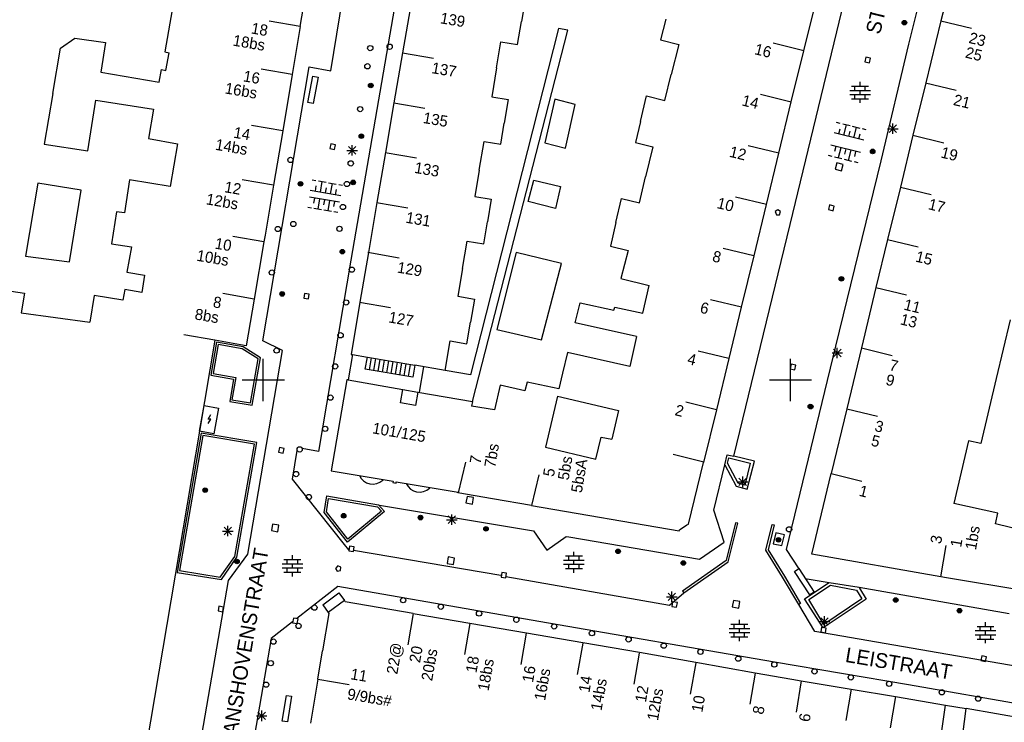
# Model space of a CAD drawing. Header units: millimetres. Extents: x 135944 to 142000, y 454200 to 456692.
# Tile 139 of 153: x 137177 to 137270, y 456418 to 456484. Entities that reach past the tile are written whole.
import ezdxf
from ezdxf.enums import TextEntityAlignment as Align

# ---------------------------------------------------------------- set-up
doc = ezdxf.new("R2010")
doc.units = ezdxf.units.MM
doc.layers.add('TotaalGBKN2013_Bistad', color=251, linetype='Continuous')
doc.layers.add('TotaalGBKN2013X$0$Xref', color=251, linetype='Continuous')
doc.styles.add('TotaalGBKN2013X$0$GBKN binnenstad 2009$0$Standard', font='txt')

# ---------------------------------------------------------------- blocks, each defined once
blk = doc.blocks.new('TotaalGBKN2013X$0$GBKN binnenstad 2009')
at = {"layer": 'TotaalGBKN2013_Bistad'}
for p, q in [((137265691, 456499946), (137261202, 456481842)), ((137213763, 456493114), (137208300, 456461373)), ((137203506, 456483502), (137204610, 456490043)), ((137265597, 456489441), (137264264, 456484060)), ((137206400, 456479311), (137207600, 456486644)), ((137252422, 456486082), (137251233, 456481220)), ((137214009, 456485738), (137213201, 456481010)), ((137224833, 456486022), (137224486, 456483973)), ((137249974, 456464726), (137255127, 456486034)), ((137191345, 456485095), (137190670, 456481100)), ((137238169, 456484217), (137237685, 456482243)), ((137203508, 456483502), (137200552, 456484010)), ((137203506, 456483502), (137202740, 456478966)), ((137227997, 456483320), (137219658, 456450492)), ((137224117, 456481796), (137224486, 456483973)), ((137228895, 456483168), (137227997, 456483320)), ((137264264, 456484060), (137262827, 456478171)), ((137264264, 456484060), (137267180, 456483355)), ((137180754, 456481461), (137182123, 456482420)), ((137182123, 456482420), (137185048, 456482007)), ((137219835, 456447965), (137228895, 456483168)), ((137180031, 456477160), (137180754, 456481461)), ((137185048, 456482007), (137184585, 456479179)), ((137222125, 456479597), (137222543, 456482062)), ((137222543, 456482062), (137224117, 456481796)), ((137237685, 456482243), (137239404, 456481792)), ((137239404, 456481792), (137238690, 456478963)), ((137251260, 456481214), (137248346, 456481924)), ((137261202, 456481842), (137258563, 456470792)), ((137190670, 456481100), (137191083, 456481021)), ((137190763, 456479352), (137191083, 456481021)), ((137213201, 456481010), (137212394, 456476281)), ((137213187, 456481012), (137216144, 456480503)), ((137251233, 456481220), (137250045, 456476365)), ((137257146, 456480605), (137257040, 456480167)), ((137257584, 456480499), (137257146, 456480605)), ((137257478, 456480061), (137257584, 456480499)), ((137199965, 456453717), (137204361, 456479682)), ((137204361, 456479682), (137206400, 456479311)), ((137222125, 456479597), (137221659, 456476853)), ((137257040, 456480167), (137257478, 456480061)), ((137184585, 456479179), (137190117, 456478222)), ((137190117, 456478222), (137190350, 456479431)), ((137190350, 456479431), (137190763, 456479352)), ((137202741, 456478966), (137199785, 456479474)), ((137202740, 456478966), (137201837, 456473622)), ((137204231, 456476302), (137204703, 456478791)), ((137204703, 456478791), (137205194, 456478698)), ((137205194, 456478698), (137204722, 456476209)), ((137238069, 456476506), (137238690, 456478963)), ((137255792, 456477860), (137257392, 456477860)), ((137256092, 456477460), (137256092, 456477860)), ((137256592, 456477860), (137256592, 456478260)), ((137257092, 456477460), (137257092, 456477860)), ((137262827, 456478171), (137261614, 456473196)), ((137262802, 456478177), (137265718, 456477472)), ((137180031, 456477160), (137179226, 456472367)), ((137221659, 456476853), (137223232, 456476586)), ((137235761, 456474501), (137236343, 456476938)), ((137236343, 456476938), (137238069, 456476506)), ((137250076, 456476351), (137247162, 456477061)), ((137255612, 456477460), (137257572, 456477460)), ((137255612, 456477060), (137257572, 456477060)), ((137256092, 456476660), (137256092, 456477060)), ((137256592, 456477060), (137256592, 456477460)), ((137257092, 456476660), (137257092, 456477060)), ((137183345, 456471737), (137184125, 456476514)), ((137184125, 456476514), (137189574, 456475672)), ((137204722, 456476209), (137204231, 456476302)), ((137212394, 456476281), (137211586, 456471553)), ((137212372, 456476285), (137215329, 456475776)), ((137223232, 456476586), (137222853, 456474354)), ((137227655, 456476621), (137226712, 456472475)), ((137229592, 456476123), (137227655, 456476621)), ((137228649, 456471977), (137229592, 456476123)), ((137250045, 456476365), (137248865, 456471494)), ((137255792, 456476660), (137257392, 456476660)), ((137256592, 456476260), (137256592, 456476660)), ((137189574, 456475672), (137189107, 456472879)), ((137201838, 456473622), (137198882, 456474130)), ((137222513, 456472349), (137222853, 456474354)), ((137235761, 456474501), (137235286, 456472512)), ((137254721, 456474321), (137254369, 456474408)), ((137255659, 456474088), (137254955, 456474263)), ((137255066, 456473205), (137255307, 456474175)), ((137256596, 456473855), (137255893, 456474030)), ((137256004, 456472972), (137256245, 456473943)), ((137259357, 456473468), (137260065, 456474176)), ((137260065, 456473468), (137259357, 456474176)), ((137259711, 456473322), (137259711, 456474322)), ((137201837, 456473622), (137200965, 456468454)), ((137256942, 456472739), (137254128, 456473437)), ((137254597, 456473321), (137254718, 456473806)), ((137255535, 456473088), (137255655, 456473574)), ((137256473, 456472856), (137256593, 456473341)), ((137257183, 456473710), (137256831, 456473797)), ((137259211, 456473822), (137260211, 456473822)), ((137261614, 456473196), (137260418, 456468294)), ((137261612, 456473197), (137264528, 456472492)), ((137179226, 456472367), (137183345, 456471737)), ((137189107, 456472879), (137191848, 456472394)), ((137191848, 456472394), (137191510, 456470361)), ((137206399, 456472386), (137206322, 456471943)), ((137206842, 456472309), (137206399, 456472386)), ((137206765, 456471866), (137206842, 456472309)), ((137208067, 456471418), (137208775, 456472126)), ((137208775, 456471418), (137208067, 456472126)), ((137208421, 456471272), (137208421, 456472272)), ((137220478, 456469899), (137220939, 456472616)), ((137220939, 456472616), (137222513, 456472349)), ((137226712, 456472475), (137228649, 456471977)), ((137235286, 456472512), (137236935, 456472092)), ((137236935, 456472092), (137236255, 456469252)), ((137248892, 456471488), (137245978, 456472198)), ((137256647, 456471553), (137253834, 456472252)), ((137254303, 456472135), (137254182, 456471650)), ((137206322, 456471943), (137206765, 456471866)), ((137207921, 456471772), (137208921, 456471772)), ((137211586, 456471553), (137210779, 456466825)), ((137211557, 456471558), (137214514, 456471049)), ((137248865, 456471494), (137247687, 456466630)), ((137253945, 456471194), (137253593, 456471281)), ((137254883, 456470961), (137254179, 456471136)), ((137254772, 456472019), (137254531, 456471048)), ((137255241, 456471902), (137255120, 456471417)), ((137255710, 456471786), (137255469, 456470816)), ((137256179, 456471670), (137256058, 456471184)), ((137191510, 456470361), (137191174, 456468338)), ((137254381, 456470578), (137254235, 456469976)), ((137258563, 456470792), (137254263, 456453213)), ((137254983, 456470432), (137254381, 456470578)), ((137254837, 456469830), (137254983, 456470432)), ((137255820, 456470728), (137255117, 456470903)), ((137256407, 456470583), (137256055, 456470670)), ((137220478, 456469899), (137220053, 456467397)), ((137254235, 456469976), (137254837, 456469830)), ((137178601, 456468649), (137177441, 456461745)), ((137182733, 456467987), (137178601, 456468649)), ((137187313, 456468972), (137186840, 456465833)), ((137191174, 456468338), (137187313, 456468972)), ((137200965, 456468454), (137198009, 456468962)), ((137200965, 456468454), (137200165, 456463718)), ((137204630, 456468970), (137204990, 456468907)), ((137204939, 456467901), (137205024, 456468394)), ((137205230, 456468866), (137205950, 456468741)), ((137205419, 456467818), (137205590, 456468803)), ((137206190, 456468699), (137206910, 456468574)), ((137206379, 456467651), (137206550, 456468637)), ((137207150, 456468532), (137207510, 456468470)), ((137225131, 456466907), (137225645, 456468938)), ((137225645, 456468938), (137228192, 456468337)), ((137228192, 456468337), (137227709, 456466268)), ((137235664, 456466787), (137236255, 456469252)), ((137181624, 456461196), (137182733, 456467987)), ((137204459, 456467985), (137207339, 456467485)), ((137205899, 456467735), (137205984, 456468227)), ((137206859, 456467568), (137206944, 456468061)), ((137260418, 456468294), (137259208, 456463331)), ((137260417, 456468294), (137263333, 456467589)), ((137207223, 456466857), (137204373, 456467327)), ((137204848, 456467248), (137204766, 456466755)), ((137205323, 456467170), (137205160, 456466183)), ((137205798, 456467092), (137205716, 456466598)), ((137206273, 456467013), (137206110, 456466027)), ((137206748, 456466935), (137206666, 456466442)), ((137210779, 456466825), (137209971, 456462096)), ((137210742, 456466831), (137213699, 456466322)), ((137220053, 456467397), (137221626, 456467130)), ((137221626, 456467130), (137221263, 456464992)), ((137227709, 456466268), (137225131, 456466907)), ((137233439, 456464931), (137233970, 456467200)), ((137233970, 456467200), (137235664, 456466787)), ((137247708, 456466625), (137244794, 456467335)), ((137247687, 456466630), (137246509, 456461766)), ((137253708, 456466591), (137253602, 456466153)), ((137254146, 456466485), (137253708, 456466591)), ((137254040, 456466047), (137254146, 456466485)), ((137186090, 456465934), (137185590, 456462922)), ((137186840, 456465833), (137186090, 456465934)), ((137204566, 456466281), (137204210, 456466340)), ((137205516, 456466125), (137204804, 456466242)), ((137206466, 456465968), (137205754, 456466085)), ((137207060, 456465870), (137206704, 456465929)), ((137248804, 456466142), (137248554, 456465960)), ((137248554, 456465960), (137248658, 456465642)), ((137248658, 456465642), (137248951, 456465642)), ((137249054, 456465960), (137248804, 456466142)), ((137248951, 456465642), (137249054, 456465960)), ((137253602, 456466153), (137254040, 456466047)), ((137220907, 456462894), (137221263, 456464992)), ((137233439, 456464931), (137232914, 456462692)), ((137244619, 456442768), (137249974, 456464726)), ((137200165, 456463718), (137200060, 456463106)), ((137185590, 456462922), (137187498, 456462621)), ((137200060, 456463106), (137197104, 456463614)), ((137200060, 456463106), (137199126, 456457676)), ((137218892, 456460560), (137219333, 456463160)), ((137219333, 456463160), (137220907, 456462894)), ((137259208, 456463331), (137258095, 456458769)), ((137259207, 456463331), (137262123, 456462626)), ((137187498, 456462621), (137187059, 456460231)), ((137209971, 456462096), (137209164, 456457368)), ((137209927, 456462104), (137212884, 456461595)), ((137223984, 456462078), (137222142, 456454797)), ((137228267, 456461049), (137223984, 456462078)), ((137232914, 456462692), (137234595, 456462272)), ((137234595, 456462272), (137233921, 456459616)), ((137246524, 456461762), (137243610, 456462472)), ((137177441, 456461745), (137181624, 456461196)), ((137208300, 456461373), (137205242, 456443232)), ((137226372, 456453791), (137228267, 456461049)), ((137246509, 456461766), (137245331, 456456901)), ((137187059, 456460231), (137188737, 456459933)), ((137188737, 456459933), (137188484, 456458280)), ((137218892, 456460560), (137218447, 456457942)), ((137233921, 456459616), (137236595, 456458960)), ((137173877, 456458740), (137177346, 456458234)), ((137177346, 456458234), (137177033, 456456362)), ((137186868, 456458565), (137186681, 456457571)), ((137188484, 456458280), (137186868, 456458565)), ((137199126, 456457676), (137196170, 456458184)), ((137203907, 456458214), (137203830, 456457771)), ((137204350, 456458137), (137203907, 456458214)), ((137204273, 456457694), (137204350, 456458137)), ((137235984, 456456336), (137236595, 456458960)), ((137258095, 456458769), (137256718, 456453040)), ((137258095, 456458769), (137261011, 456458064)), ((137183971, 456458025), (137183556, 456455478)), ((137186681, 456457571), (137183971, 456458025)), ((137199126, 456457676), (137198363, 456453240)), ((137203830, 456457771), (137204273, 456457694)), ((137209164, 456457368), (137208321, 456452431)), ((137209112, 456457377), (137212069, 456456868)), ((137218447, 456457942), (137220020, 456457675)), ((137220020, 456457675), (137219646, 456455469)), ((137229564, 456455421), (137230036, 456457325)), ((137230036, 456457325), (137233238, 456456604)), ((137245340, 456456899), (137242426, 456457609)), ((137177033, 456456362), (137183556, 456455478)), ((137233238, 456456604), (137233343, 456456917)), ((137233343, 456456917), (137235984, 456456336)), ((137245331, 456456901), (137244153, 456452037)), ((137219301, 456453439), (137219646, 456455469)), ((137235396, 456454107), (137229564, 456455421)), ((137270834, 456455702), (137269510, 456450152)), ((137222142, 456454797), (137226372, 456453791)), ((137195410, 456453760), (137192454, 456454267)), ((137195410, 456453760), (137193956, 456445161)), ((137195560, 456453590), (137195024, 456450457)), ((137197840, 456453330), (137195410, 456453760)), ((137198080, 456453130), (137195560, 456453590)), ((137201817, 456452790), (137199965, 456453717)), ((137217243, 456450905), (137217718, 456453707)), ((137217718, 456453707), (137219301, 456453439)), ((137235396, 456454107), (137234755, 456451267)), ((137195720, 456453350), (137195256, 456450623)), ((137198000, 456452950), (137195720, 456453350)), ((137198363, 456453240), (137197840, 456453330)), ((137199500, 456451990), (137198000, 456452950)), ((137199720, 456452090), (137198080, 456453130)), ((137198539, 456433478), (137201817, 456452790)), ((137228848, 456452618), (137228388, 456450640)), ((137234755, 456451267), (137228848, 456452618)), ((137244156, 456452036), (137241242, 456452746)), ((137254263, 456453213), (137249588, 456433934)), ((137253938, 456452564), (137254938, 456452564)), ((137254084, 456452210), (137254792, 456452918)), ((137254792, 456452210), (137254084, 456452918)), ((137254438, 456452064), (137254438, 456453064)), ((137256718, 456453040), (137255332, 456447270)), ((137256718, 456453040), (137259634, 456452335)), ((137198770, 456447830), (137199500, 456451990)), ((137198930, 456447610), (137199720, 456452090)), ((137200000, 456450000), (137200000, 456452000)), ((137208450, 456452410), (137208050, 456449999)), ((137208321, 456452431), (137208450, 456452410)), ((137208450, 456452410), (137209869, 456452167)), ((137209675, 456451034), (137209869, 456452167)), ((137209869, 456452167), (137214364, 456451397)), ((137210083, 456450965), (137210277, 456452098)), ((137210492, 456450895), (137210686, 456452028)), ((137210900, 456450825), (137211094, 456451958)), ((137211309, 456450755), (137211503, 456451888)), ((137211717, 456450685), (137211911, 456451818)), ((137212126, 456450615), (137212320, 456451748)), ((137212534, 456450545), (137212728, 456451678)), ((137212943, 456450475), (137213137, 456451608)), ((137213351, 456450405), (137213545, 456451538)), ((137244153, 456452037), (137242975, 456447172)), ((137250000, 456450000), (137250000, 456452000)), ((137195256, 456450623), (137197380, 456450250)), ((137214170, 456450265), (137209675, 456451034)), ((137213760, 456450335), (137213954, 456451468)), ((137214364, 456451397), (137214170, 456450265)), ((137217243, 456450905), (137214364, 456451397)), ((137215202, 456451254), (137214770, 456448839)), ((137219658, 456450492), (137217243, 456450905)), ((137228388, 456450640), (137228042, 456449154)), ((137250076, 456451502), (137249970, 456451064)), ((137249970, 456451064), (137250408, 456450958)), ((137250514, 456451396), (137250076, 456451502)), ((137250408, 456450958), (137250514, 456451396)), ((137195024, 456450457), (137197160, 456450090)), ((137197160, 456450090), (137196810, 456447950)), ((137197380, 456450250), (137197030, 456448110)), ((137198000, 456450000), (137200000, 456450000)), ((137200000, 456450000), (137202000, 456450000)), ((137200000, 456448000), (137200000, 456450000)), ((137207921, 456450021), (137206451, 456441401)), ((137208050, 456449999), (137207921, 456450021)), ((137208050, 456449999), (137213223, 456449106)), ((137225025, 456449782), (137224810, 456448973)), ((137228042, 456449154), (137225025, 456449782)), ((137248000, 456450000), (137250000, 456450000)), ((137250000, 456450000), (137252000, 456450000)), ((137250000, 456448000), (137250000, 456450000)), ((137269510, 456450152), (137268039, 456443988)), ((137213004, 456447835), (137213223, 456449106)), ((137213223, 456449106), (137214652, 456448860)), ((137214652, 456448860), (137214433, 456447589)), ((137214652, 456448860), (137219835, 456447965)), ((137222472, 456449519), (137221926, 456447182)), ((137224810, 456448973), (137222472, 456449519)), ((137196810, 456447950), (137198930, 456447610)), ((137197030, 456448110), (137198770, 456447830)), ((137214433, 456447589), (137213004, 456447835)), ((137219835, 456447965), (137219759, 456447522)), ((137227908, 456448479), (137226766, 456443646)), ((137227908, 456448479), (137233702, 456447095)), ((137242972, 456447173), (137240058, 456447883)), ((137193956, 456445161), (137194400, 456447570)), ((137194400, 456447570), (137195740, 456447320)), ((137195740, 456447320), (137195300, 456444910)), ((137221926, 456447182), (137219759, 456447522)), ((137233702, 456447095), (137233060, 456444382)), ((137242975, 456447172), (137241764, 456442172)), ((137255332, 456447270), (137253855, 456441121)), ((137255332, 456447270), (137258248, 456446565)), ((137194770, 456446297), (137195020, 456446727)), ((137194770, 456445867), (137195020, 456446297)), ((137195020, 456446297), (137194770, 456446297)), ((137193956, 456445161), (137188650, 456413890)), ((137195300, 456444910), (137193956, 456445161)), ((137194110, 456444970), (137191822, 456431756)), ((137194270, 456444730), (137192059, 456431929)), ((137199390, 456444070), (137194110, 456444970)), ((137199150, 456443910), (137194270, 456444730)), ((137197480, 456433200), (137199390, 456444070)), ((137231522, 456442485), (137232042, 456444587)), ((137232042, 456444587), (137233060, 456444382)), ((137266871, 456444245), (137265480, 456438304)), ((137268039, 456443988), (137266871, 456444245)), ((137197300, 456433280), (137199150, 456443910)), ((137201522, 456443597), (137201445, 456443154)), ((137201445, 456443154), (137201888, 456443077)), ((137201965, 456443520), (137201522, 456443597)), ((137201888, 456443077), (137201965, 456443520)), ((137202762, 456440593), (137203225, 456443302)), ((137205242, 456443232), (137203687, 456443497)), ((137226766, 456443646), (137231522, 456442485)), ((137219179, 456442208), (137218488, 456439288)), ((137241776, 456442222), (137238862, 456442932)), ((137243779, 456441963), (137244005, 456442917)), ((137244005, 456442917), (137244619, 456442768)), ((137244027, 456442102), (137244160, 456442628)), ((137244160, 456442628), (137246181, 456442128)), ((137246570, 456442294), (137244619, 456442768)), ((137245893, 456439657), (137246570, 456442294)), ((137206451, 456441401), (137212320, 456440406)), ((137240323, 456436319), (137241764, 456442172)), ((137242742, 456437671), (137243779, 456441963)), ((137243779, 456441963), (137244858, 456439930)), ((137243779, 456441963), (137244858, 456439930)), ((137245035, 456440213), (137244027, 456442102)), ((137246181, 456442128), (137245680, 456440043)), ((137207710, 456434399), (137202762, 456440593)), ((137209123, 456440948), (137209288, 456440664)), ((137209288, 456440664), (137209516, 456440427)), ((137209516, 456440427), (137209795, 456440253)), ((137211060, 456440313), (137211321, 456440513)), ((137211321, 456440513), (137211372, 456440567)), ((137212320, 456440406), (137212298, 456440269)), ((137212594, 456440218), (137212610, 456440342)), ((137212610, 456440342), (137218471, 456439351)), ((137226142, 456441009), (137225451, 456438089)), ((137244965, 456440347), (137245965, 456440347)), ((137245111, 456439993), (137245819, 456440701)), ((137245819, 456439993), (137245111, 456440701)), ((137245465, 456439847), (137245465, 456440847)), ((137252023, 456433498), (137253855, 456441121)), ((137253855, 456441121), (137256771, 456440416)), ((137209795, 456440253), (137210107, 456440150)), ((137210107, 456440150), (137210435, 456440126)), ((137210435, 456440126), (137210759, 456440181)), ((137210759, 456440181), (137211060, 456440313)), ((137212298, 456440269), (137212594, 456440218)), ((137213560, 456440181), (137213725, 456439897)), ((137213725, 456439897), (137213954, 456439661)), ((137213954, 456439661), (137214233, 456439487)), ((137214233, 456439487), (137214545, 456439385)), ((137214873, 456439362), (137215197, 456439418)), ((137215197, 456439418), (137215498, 456439551)), ((137215498, 456439551), (137215758, 456439751)), ((137215758, 456439751), (137215806, 456439802)), ((137244858, 456439930), (137245893, 456439657)), ((137245680, 456440043), (137245035, 456440213)), ((137205770, 456437440), (137206020, 456439010)), ((137205990, 456437500), (137206180, 456438770)), ((137206020, 456439010), (137210911, 456438177)), ((137206180, 456438770), (137210824, 456437983)), ((137214545, 456439385), (137214873, 456439362)), ((137218459, 456439296), (137218471, 456439351)), ((137221728, 456438724), (137218459, 456439296)), ((137219324, 456438956), (137219217, 456438345)), ((137219935, 456438849), (137219324, 456438956)), ((137219828, 456438238), (137219935, 456438849)), ((137225451, 456438089), (137221728, 456438724)), ((137211490, 456437540), (137208000, 456434640)), ((137211210, 456437560), (137208020, 456434920)), ((137210824, 456437983), (137211210, 456437560)), ((137210911, 456438177), (137211490, 456437540)), ((137211024, 456438143), (137225639, 456435704)), ((137219217, 456438345), (137219828, 456438238)), ((137225451, 456438089), (137239436, 456435702)), ((137243701, 456434611), (137242742, 456437671)), ((137269652, 456437378), (137265480, 456438304)), ((137208000, 456434640), (137205770, 456437440)), ((137208020, 456434920), (137205990, 456437500)), ((137217378, 456436753), (137218378, 456436753)), ((137217524, 456436399), (137218232, 456437107)), ((137218232, 456436399), (137217524, 456437107)), ((137217878, 456436253), (137217878, 456437253)), ((137269445, 456436355), (137269652, 456437378)), ((137196140, 456435680), (137197140, 456435680)), ((137196286, 456435326), (137196994, 456436034)), ((137196994, 456435326), (137196286, 456436034)), ((137196640, 456435180), (137196640, 456436180)), ((137200870, 456436329), (137200763, 456435718)), ((137200763, 456435718), (137201374, 456435611)), ((137201481, 456436222), (137200870, 456436329)), ((137201374, 456435611), (137201481, 456436222)), ((137225639, 456435704), (137226891, 456433861)), ((137239436, 456435702), (137239476, 456435792)), ((137239476, 456435792), (137240165, 456436283)), ((137240165, 456436283), (137240323, 456436319)), ((137244791, 456436471), (137243906, 456432873)), ((137244087, 456432756), (137244991, 456436431)), ((137244991, 456436431), (137244791, 456436471)), ((137247671, 456433854), (137248261, 456436311)), ((137248461, 456436271), (137247890, 456433891)), ((137248261, 456436311), (137248461, 456436271)), ((137275205, 456434970), (137269445, 456436355)), ((137226891, 456433861), (137228737, 456435151)), ((137228737, 456435151), (137228961, 456435128)), ((137228961, 456435128), (137241367, 456433008)), ((137248594, 456435495), (137248340, 456434455)), ((137249425, 456435317), (137248594, 456435495)), ((137249162, 456434298), (137249425, 456435317)), ((137208105, 456433904), (137207710, 456434399)), ((137208180, 456434256), (137208099, 456433813)), ((137208099, 456433813), (137208542, 456433732)), ((137208623, 456434175), (137208180, 456434256)), ((137208542, 456433732), (137208623, 456434175)), ((137222522, 456431460), (137208560, 456433827)), ((137241367, 456433008), (137243701, 456434611)), ((137249241, 456431301), (137247671, 456433854)), ((137247890, 456433891), (137249421, 456431401)), ((137248340, 456434455), (137249162, 456434298)), ((137249588, 456433934), (137250783, 456432107)), ((137264255, 456431350), (137264767, 456434307)), ((137195920, 456431300), (137197300, 456433280)), ((137196020, 456431080), (137197480, 456433200)), ((137196697, 456431004), (137198539, 456433478)), ((137201960, 456432980), (137203560, 456432980)), ((137202260, 456432580), (137202260, 456432980)), ((137202760, 456432980), (137202760, 456433380)), ((137203260, 456432580), (137203260, 456432980)), ((137217536, 456433220), (137217429, 456432609)), ((137218147, 456433113), (137217536, 456433220)), ((137218040, 456432502), (137218147, 456433113)), ((137228484, 456432924), (137230444, 456432924)), ((137228664, 456433324), (137230264, 456433324)), ((137228964, 456432924), (137228964, 456433324)), ((137229464, 456433324), (137229464, 456433724)), ((137229464, 456432524), (137229464, 456432924)), ((137229964, 456432924), (137229964, 456433324)), ((137243906, 456432873), (137239761, 456429991)), ((137264255, 456431350), (137252023, 456433498)), ((137192059, 456431929), (137195920, 456431300)), ((137201780, 456432580), (137203740, 456432580)), ((137201780, 456432180), (137203740, 456432180)), ((137202260, 456431780), (137202260, 456432180)), ((137202760, 456432180), (137202760, 456432580)), ((137203260, 456431780), (137203260, 456432180)), ((137207064, 456432369), (137206845, 456432116)), ((137206845, 456432116), (137206995, 456431865)), ((137206995, 456431865), (137207321, 456431939)), ((137207349, 456432247), (137207064, 456432369)), ((137207321, 456431939), (137207349, 456432247)), ((137217429, 456432609), (137218040, 456432502)), ((137228484, 456432524), (137230444, 456432524)), ((137228664, 456432124), (137230264, 456432124)), ((137228964, 456432124), (137228964, 456432524)), ((137229464, 456431724), (137229464, 456432124)), ((137229964, 456432124), (137229964, 456432524)), ((137239881, 456429831), (137244087, 456432756)), ((137250364, 456431845), (137250782, 456432120)), ((137250782, 456432120), (137252243, 456429897)), ((137191822, 456431756), (137196020, 456431080)), ((137193622, 456413187), (137196697, 456431004)), ((137201960, 456431780), (137203560, 456431780)), ((137202760, 456431380), (137202760, 456431780)), ((137222635, 456431763), (137222558, 456431320)), ((137222558, 456431320), (137223001, 456431243)), ((137223078, 456431686), (137222635, 456431763)), ((137223001, 456431243), (137223078, 456431686)), ((137223011, 456431375), (137238527, 456428647)), ((137250781, 456428721), (137249241, 456431301)), ((137249421, 456431401), (137250961, 456428821)), ((137251825, 456429622), (137250364, 456431845)), ((137251405, 456431183), (137253673, 456430804)), ((137264806, 456431253), (137264255, 456431350)), ((137273997, 456429699), (137264806, 456431253)), ((137207077, 456430437), (137203166, 456427389)), ((137226120, 456427110), (137207077, 456430437)), ((137251343, 456429254), (137253673, 456430804)), ((137251739, 456429185), (137253784, 456430549)), ((137253673, 456430804), (137256503, 456430345)), ((137253784, 456430549), (137256248, 456430069)), ((137256248, 456430069), (137256760, 456429246)), ((137256503, 456430345), (137270748, 456427851)), ((137256503, 456430345), (137256543, 456430278)), ((137256543, 456430278), (137257176, 456429212)), ((137205634, 456428699), (137207178, 456429822)), ((137207178, 456429822), (137207707, 456429094)), ((137238236, 456429433), (137239236, 456429433)), ((137238382, 456429079), (137239090, 456429787)), ((137239090, 456429079), (137238382, 456429787)), ((137238527, 456428647), (137239881, 456429831)), ((137238736, 456428933), (137238736, 456429933)), ((137239761, 456429991), (137239881, 456429831)), ((137253096, 456426503), (137251343, 456429254)), ((137253170, 456426808), (137251739, 456429185)), ((137252243, 456429897), (137251825, 456429622)), ((137257176, 456429212), (137253096, 456426503)), ((137256760, 456429246), (137253170, 456426808)), ((137195792, 456428544), (137195715, 456428101)), ((137196235, 456428467), (137195792, 456428544)), ((137196158, 456428024), (137196235, 456428467)), ((137205634, 456428699), (137206163, 456427971)), ((137207707, 456429094), (137206163, 456427971)), ((137207771, 456428967), (137207707, 456429094)), ((137214228, 456427859), (137207771, 456428967)), ((137238824, 456428974), (137238747, 456428531)), ((137238747, 456428531), (137239190, 456428454)), ((137239267, 456428897), (137238824, 456428974)), ((137239190, 456428454), (137239267, 456428897)), ((137244586, 456429101), (137244479, 456428490)), ((137244479, 456428490), (137245090, 456428383)), ((137245197, 456428994), (137244586, 456429101)), ((137245090, 456428383), (137245197, 456428994)), ((137250961, 456428821), (137250781, 456428721)), ((137252321, 456426141), (137250781, 456428721)), ((137195715, 456428101), (137196158, 456428024)), ((137202854, 456427426), (137202777, 456426983)), ((137203297, 456427349), (137202854, 456427426)), ((137203220, 456426906), (137203297, 456427349)), ((137206203, 456427877), (137205618, 456424328)), ((137206163, 456427971), (137206203, 456427877)), ((137214228, 456427858), (137213712, 456424903)), ((137214228, 456427859), (137219587, 456426940)), ((137245148, 456426855), (137245148, 456427255)), ((137252867, 456426755), (137253575, 456427463)), ((137253575, 456426755), (137252867, 456427463)), ((137253221, 456426609), (137253221, 456427609)), ((137202778, 456427086), (137200743, 456425500)), ((137202777, 456426983), (137203220, 456426906)), ((137219584, 456426922), (137219068, 456423967)), ((137219587, 456426940), (137224946, 456426020)), ((137248493, 456423237), (137226120, 456427110)), ((137244168, 456426455), (137246128, 456426455)), ((137244348, 456426855), (137245948, 456426855)), ((137244648, 456426455), (137244648, 456426855)), ((137245148, 456426055), (137245148, 456426455)), ((137245648, 456426455), (137245648, 456426855)), ((137252721, 456427109), (137253721, 456427109)), ((137252940, 456426562), (137252864, 456426118)), ((137253384, 456426486), (137252940, 456426562)), ((137253308, 456426042), (137253384, 456426486)), ((137267697, 456426644), (137269297, 456426644)), ((137267997, 456426244), (137267997, 456426644)), ((137268497, 456426644), (137268497, 456427044)), ((137268997, 456426244), (137268997, 456426644)), ((137200743, 456425500), (137198077, 456409922)), ((137224940, 456425986), (137224424, 456423031)), ((137224946, 456426020), (137230305, 456425100)), ((137244168, 456426055), (137246128, 456426055)), ((137244348, 456425655), (137245948, 456425655)), ((137244648, 456425655), (137244648, 456426055)), ((137245148, 456425255), (137245148, 456425655)), ((137245648, 456425655), (137245648, 456426055)), ((137283578, 456420757), (137252321, 456426141)), ((137252864, 456426118), (137253308, 456426042)), ((137267517, 456426244), (137269477, 456426244)), ((137267517, 456425844), (137269477, 456425844)), ((137267697, 456425444), (137269297, 456425444)), ((137267997, 456425444), (137267997, 456425844)), ((137268497, 456425844), (137268497, 456426244)), ((137268497, 456425044), (137268497, 456425444)), ((137268997, 456425444), (137268997, 456425844)), ((137230296, 456425050), (137229780, 456422095)), ((137230305, 456425100), (137235663, 456424181)), ((137205175, 456421641), (137205618, 456424328)), ((137235652, 456424114), (137235136, 456421159)), ((137235663, 456424181), (137241024, 456423261)), ((137268134, 456423846), (137268057, 456423403)), ((137268577, 456423769), (137268134, 456423846)), ((137268500, 456423326), (137268577, 456423769)), ((137241008, 456423178), (137240492, 456420223)), ((137241024, 456423261), (137241032, 456423260)), ((137241032, 456423260), (137246650, 456422253)), ((137261197, 456421108), (137248493, 456423237)), ((137268057, 456423403), (137268500, 456423326)), ((137246643, 456422215), (137246144, 456419257)), ((137246650, 456422253), (137250137, 456421628)), ((137205175, 456421641), (137204736, 456418979)), ((137205175, 456421641), (137208134, 456421144)), ((137250137, 456421628), (137251025, 456421479)), ((137251025, 456421479), (137250526, 456418521)), ((137251025, 456421479), (137255759, 456420684)), ((137272520, 456419132), (137261197, 456421108)), ((137201802, 456417658), (137202190, 456420101)), ((137202190, 456420101), (137202684, 456420023)), ((137202684, 456420023), (137202296, 456417580)), ((137255759, 456420684), (137255260, 456417726)), ((137255759, 456420684), (137259950, 456419980)), ((137259950, 456419980), (137259451, 456417022)), ((137259950, 456419980), (137264708, 456419180)), ((137204736, 456418979), (137204478, 456417456)), ((137263458, 456410386), (137264708, 456419180)), ((137264708, 456419180), (137266652, 456418844)), ((137265188, 456407705), (137266652, 456418844)), ((137283019, 456416017), (137266652, 456418844)), ((137199347, 456418152), (137200347, 456418152)), ((137199493, 456417798), (137200201, 456418506)), ((137200201, 456417798), (137199493, 456418506)), ((137199847, 456417652), (137199847, 456418652)), ((137202296, 456417580), (137201802, 456417658))]:
    blk.add_line(p, q, dxfattribs=at)
for centre, radius in [((137260804, 456483881), 215), ((137260804, 456483881), 155), ((137260804, 456483881), 95), ((137260804, 456483881), 35), ((137210142, 456481461), 250), ((137211982, 456481591), 250), ((137209872, 456479741), 250), ((137210190, 456477920), 215), ((137210190, 456477920), 155), ((137210190, 456477920), 95), ((137210190, 456477920), 35), ((137209182, 456475681), 250), ((137209300, 456473120), 215), ((137209300, 456473120), 155), ((137209300, 456473120), 95), ((137209300, 456473120), 35), ((137257791, 456471670), 215), ((137257791, 456471670), 155), ((137257791, 456471670), 95), ((137257791, 456471670), 35), ((137202573, 456470862), 250), ((137208292, 456470531), 250), ((137203530, 456468600), 215), ((137203530, 456468600), 155), ((137203530, 456468600), 95), ((137203530, 456468600), 35), ((137207932, 456468581), 250), ((137208520, 456468730), 215), ((137208520, 456468730), 155), ((137208520, 456468730), 95), ((137208520, 456468730), 35), ((137207552, 456466401), 250), ((137202846, 456464787), 250), ((137201378, 456464312), 250), ((137207222, 456464331), 250), ((137207500, 456462170), 215), ((137207500, 456462170), 155), ((137207500, 456462170), 95), ((137207500, 456462170), 35), ((137200806, 456460186), 250), ((137208402, 456460461), 250), ((137254829, 456459589), 215), ((137254829, 456459589), 155), ((137254829, 456459589), 95), ((137254829, 456459589), 35), ((137201790, 456458160), 215), ((137201790, 456458160), 155), ((137201790, 456458160), 95), ((137201790, 456458160), 35), ((137207862, 456457351), 250), ((137207332, 456454241), 250), ((137201260, 456452790), 250), ((137206812, 456451291), 250), ((137206362, 456448331), 250), ((137251880, 456447484), 215), ((137251921, 456447475), 215), ((137251880, 456447484), 155), ((137251921, 456447475), 155), ((137251880, 456447484), 95), ((137251921, 456447475), 95), ((137251880, 456447484), 35), ((137251921, 456447475), 35), ((137205862, 456445371), 250), ((137203450, 456443420), 250), ((137203110, 456441080), 250), ((137194490, 456439560), 215), ((137194490, 456439560), 155), ((137194490, 456439560), 95), ((137194490, 456439560), 35), ((137204320, 456438900), 250), ((137207620, 456437130), 215), ((137207620, 456437130), 155), ((137207620, 456437130), 95), ((137207620, 456437130), 35), ((137214909, 456436954), 215), ((137214909, 456436954), 155), ((137214909, 456436954), 95), ((137214909, 456436954), 35), ((137221126, 456435886), 215), ((137221126, 456435886), 155), ((137221126, 456435886), 95), ((137221126, 456435886), 35), ((137249862, 456435841), 250), ((137248861, 456434853), 215), ((137248861, 456434853), 155), ((137248861, 456434853), 95), ((137248861, 456434853), 35), ((137233646, 456433751), 215), ((137233646, 456433751), 155), ((137233646, 456433751), 95), ((137233646, 456433751), 35), ((137197500, 456432790), 215), ((137197500, 456432790), 155), ((137197500, 456432790), 95), ((137239835, 456432649), 215), ((137197500, 456432790), 35), ((137239835, 456432649), 155), ((137239835, 456432649), 95), ((137239835, 456432649), 35), ((137213260, 456429121), 250), ((137259980, 456429144), 215), ((137259980, 456429144), 155), ((137259980, 456429144), 95), ((137259980, 456429144), 35), ((137204846, 456428423), 250), ((137216843, 456428505), 250), ((137266024, 456428133), 215), ((137266024, 456428133), 155), ((137266024, 456428133), 95), ((137220462, 456427864), 250), ((137223998, 456427269), 250), ((137266024, 456428133), 35), ((137203342, 456426682), 250), ((137227592, 456426635), 250), ((137200959, 456425200), 250), ((137231167, 456425994), 250), ((137234646, 456425410), 250), ((137237979, 456424813), 250), ((137241458, 456424226), 250), ((137245048, 456423581), 250), ((137200706, 456423153), 250), ((137248465, 456423028), 250), ((137252276, 456422374), 250), ((137255719, 456421803), 250), ((137200277, 456421116), 250), ((137259356, 456421192), 250), ((137264352, 456420393), 250), ((137267793, 456419796), 250)]:
    blk.add_circle(centre, radius, dxfattribs=at)
at = {"layer": 'TotaalGBKN2013_Bistad', "style": 'TotaalGBKN2013X$0$GBKN binnenstad 2009$0$Standard'}
for s, rotation, p in [('STAALSTRAAT', 76.342867, (137258480, 456482693)), ('ST.- JANSHOVENSTRAAT', 80.393797, (137196703, 456411355)), ('LEISTRAAT', 350.488869, (137255127, 456423281))]:
    blk.add_text(s, height=1400, rotation=rotation, dxfattribs=at).set_placement(p)
for s, rotation, p in [('139', 350.2905, (137216806.9, 456484346.5)), ('23', 346.3943, (137266966, 456482481.2)), ('25', 346.3943, (137266629, 456481092.2)), ('137', 350.2905, (137215991.9, 456479619.5)), ('21', 346.3943, (137265502, 456476598.2)), ('135', 350.2905, (137215176.9, 456474892.5)), ('19', 346.3943, (137264313, 456471618.2)), ('133', 350.2905, (137214364.9, 456470164.5)), ('17', 346.3943, (137263119, 456466714.2)), ('131', 350.2905, (137213546.9, 456465438.5)), ('15', 346.3943, (137261909, 456461752.2)), ('129', 350.2905, (137212731.9, 456460711.5)), ('11', 346.3943, (137260796, 456457190.2)), ('127', 350.2905, (137211917.9, 456455984.5)), ('13', 346.3943, (137260461, 456455800.2)), ('7', 346.3943, (137259420, 456451460.2)), ('9', 346.3943, (137259083, 456450072.2)), ('101/125', 350.2152, (137210371.6, 456445471.3)), ('3', 346.3943, (137258034, 456445690.2)), ('5', 346.3943, (137257694, 456444303.2)), ('7bs', 80.3141, (137221465.5, 456441723.7)), ('7', 80.3141, (137220071.5, 456442065.7)), ('5bs', 80.3141, (137228430.5, 456440530.7)), ('5bsA', 80.3141, (137229685.5, 456439337.7)), ('5', 80.3141, (137227033.5, 456440864.7)), ('1', 346.3943, (137256556, 456439542.2)), ('1bs', 80.19, (137267070.7, 456433928.8)), ('3', 80.19, (137263757.7, 456434497.8)), ('1', 80.19, (137265660.7, 456434170.8)), ('11', 350.4566, (137208301.4, 456422159.7)), ('9/9bs#', 350.4566, (137207989.4, 456420254.7))]:
    blk.add_text(s, height=1054, rotation=rotation, dxfattribs=at).set_placement(p, align=Align.MIDDLE_LEFT)
for s, rotation, p in [('18', 350.2764, (137200423.6, 456483115.1)), ('18bs', 350.2764, (137200154.3, 456481713.8)), ('16', 346.3278, (137248162, 456481038.6)), ('16', 350.2764, (137199668.5, 456478575.7)), ('16bs', 350.2764, (137199404.3, 456477175.8)), ('14', 346.3278, (137246965.3, 456476179.5)), ('14', 350.2764, (137198752.1, 456473233.5)), ('14bs', 350.2764, (137198487.7, 456471833.8)), ('12', 346.3278, (137245780, 456471316.4)), ('12', 350.2764, (137197884, 456468067.5)), ('12bs', 350.2764, (137197614.7, 456466666.2)), ('10', 346.3278, (137244601.4, 456466451.2)), ('10', 350.2764, (137196980.7, 456462717.7)), ('10bs', 350.2764, (137196721, 456461317)), ('8', 346.3278, (137243399.2, 456461592.1)), ('8', 350.2764, (137196029.7, 456457291.2)), ('6', 346.3278, (137242232, 456456725.2)), ('8bs', 350.2764, (137195767.4, 456455889.8)), ('4', 346.3278, (137241033.3, 456451866.1)), ('2', 346.3278, (137239852, 456447003.1)), ('22@', 80.0783, (137212701.2, 456425088)), ('20', 80.0891, (137214609.8, 456424771.3)), ('20bs', 80.0891, (137216014.3, 456424511.8)), ('18', 80.0891, (137219962.6, 456423816.5)), ('18bs', 80.0891, (137221366.4, 456423560.5)), ('16', 80.0891, (137225322.9, 456422898.4)), ('16bs', 80.0891, (137226726.4, 456422642.5)), ('14', 80.0891, (137230676, 456421951.1)), ('14bs', 80.0891, (137232079.3, 456421686.8)), ('12', 80.0891, (137236031.9, 456421014)), ('12bs', 80.0891, (137237433.7, 456420751.9)), ('10', 80.0891, (137241387.7, 456420082.6)), ('8', 80.4331, (137247037.9, 456419099.6)), ('6', 80.4331, (137251423.2, 456418390.5))]:
    blk.add_text(s, height=1054, rotation=rotation, dxfattribs=at).set_placement(p, align=Align.MIDDLE_RIGHT)

msp = doc.modelspace()

# ---------------------------------------------------------------- block references
at = {"layer": 'TotaalGBKN2013X$0$Xref', "xscale": 0.0009999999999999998, "yscale": 0.0009999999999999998, "zscale": 0.0009999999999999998}
msp.add_blockref('TotaalGBKN2013X$0$GBKN binnenstad 2009', (0, 0), dxfattribs=at)

doc.saveas('drawing.dxf')
